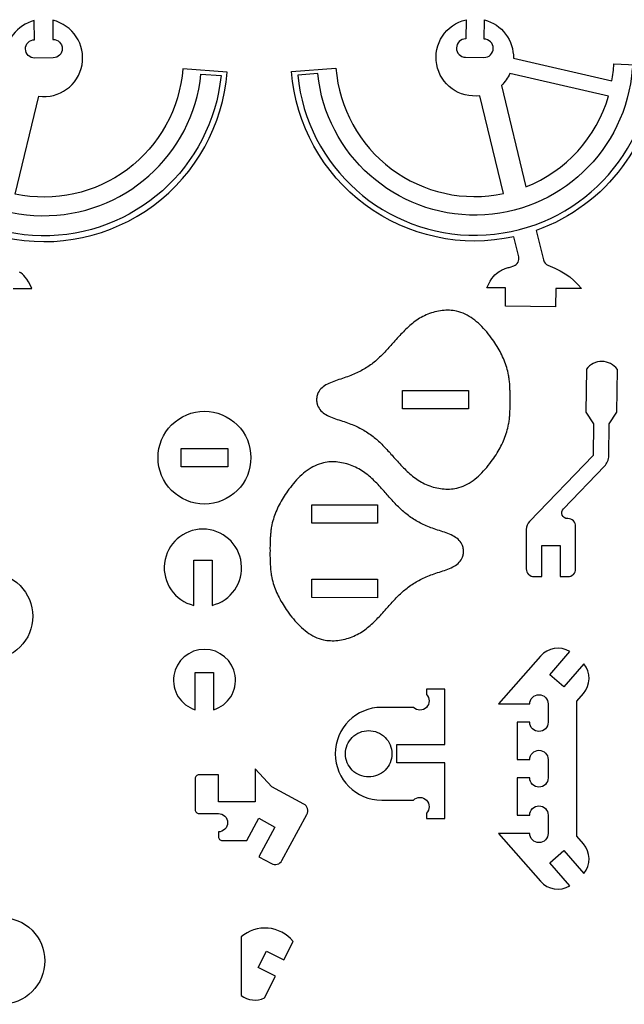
# Model space of a CAD drawing. Extents: x -514 to 537, y 96 to 817.
# Tile 8 of 9: x 34 to 231, y 495 to 817. Entities that reach past the tile are written whole.
import ezdxf

# ---------------------------------------------------------------- set-up
doc = ezdxf.new("R2010")
doc.units = 0
for name, color, linetype in [('EXTERNAL_CUT', 1, 'CONTINUOUS'), ('INTERNAL_CUT', 5, 'CONTINUOUS'), ('POCKET_CUT_1_1MM', 3, 'CONTINUOUS')]:
    doc.layers.add(name, color=color, linetype=linetype)

msp = doc.modelspace()

# ---------------------------------------------------------------- linework, layer by layer
at = {"layer": 'EXTERNAL_CUT', "flags": 128}
for points in [[(101.35, 799.46), (86.87, 800.59, -0.45294), (32.13, 759.65), (39.82, 791.62, 0.955312), (44.38, 816.44), (44.46, 810.17, -1), (44.53, 804.17), (38.53, 804.1, -0.414214), (35.5, 807.06, -0.414214), (38.46, 810.1), (38.38, 816.37, 0.349016), (28.91, 803.83)], [(122.38, 799.65), (136.86, 800.78, 0.45294), (191.6, 759.83), (183.91, 791.8, -0.955312), (179.35, 816.63), (179.27, 810.36, 1), (179.19, 804.36), (185.19, 804.28, 0.414214), (188.23, 807.24, 0.414214), (185.27, 810.28), (185.35, 816.55, -0.349016), (194.82, 804.01), (227.01, 796.61, 0.030871), (227.62, 802.19), (242.13, 801.51, -0.304486), (202.29, 747.79), (204.62, 738.13, 0.237553), (206.09, 736.4), (208.35, 735.44), (210.09, 734.57), (211.71, 733.63), (213.21, 732.59), (214.6, 731.44), (215.87, 730.17), (217.03, 728.77), (208.67, 728.84), (208.62, 722.84), (192.2, 722.99), (192.25, 728.99), (186.13, 729.04), (186.67, 730.14), (187.24, 731.18), (187.78, 732.03), (188.3, 732.73), (188.79, 733.28), (189.26, 733.73), (189.71, 734.08), (190.15, 734.38), (190.56, 734.63), (190.97, 734.84), (191.36, 735.02), (191.74, 735.18), (192.1, 735.31), (192.45, 735.43), (192.79, 735.53), (193.12, 735.63), (193.43, 735.72), (193.73, 735.81), (194.92, 736.21, 0.38801), (196.57, 739.2), (195, 745.7, -0.454969), (122.38, 799.65)], [(28.73, 745.52, 0.454969), (101.35, 799.46)], [(201.57, 634.7), (204.09, 634.7), (204.09, 644.81), (210.09, 644.81), (210.09, 634.7), (212.62, 634.7, 0.414214), (215.15, 637.23), (215.15, 651.12, 0.414214), (212.62, 653.65), (212.5, 653.65, -0.661891), (211.13, 656.86), (224.54, 670.74, 0.19179), (225.96, 674.2), (226.06, 684.6), (228.63, 688.37), (228.77, 702.4, 0.5), (218.66, 702.5), (218.52, 688.47), (221.01, 684.65), (220.91, 674.25), (200.1, 652.71, 0.194384), (199.04, 650.08), (199.04, 637.23, 0.414214), (201.57, 634.7)], [(109.1, 673.57, -0.414214), (93.94, 658.41, -0.414214), (78.78, 673.57, -0.414214), (93.94, 688.72, -0.414214), (109.1, 673.57)], [(90.43, 625.31), (90.43, 640.1), (96.43, 640.1), (96.43, 625.31, 0.886757), (93.43, 650.21, 0.886757), (90.43, 625.31)], [(37.88, 621.76, -0.414214), (23.69, 607.57, -0.414214), (9.51, 621.76, -0.414214), (23.69, 635.94, -0.414214), (37.88, 621.76)], [(213.29, 610.19, 0.365977), (203.62, 608.71), (190, 593.11), (200.17, 593.11, -0.414214), (203.17, 596.11, -0.414214), (206.17, 593.11), (206.17, 587.11, -0.414214), (203.17, 584.11, -0.414214), (200.17, 587.11), (196.07, 587.11), (196.07, 574.95), (200.17, 574.95, -0.414214), (203.17, 577.95, -0.414214), (206.17, 574.95), (206.17, 568.95, -0.414214), (203.17, 565.95, -0.414214), (200.17, 568.95), (196.07, 568.95), (196.07, 556.79), (200.17, 556.79, -0.414214), (203.17, 559.79, -0.414214), (206.17, 556.79), (206.17, 550.79, -0.414214), (203.17, 547.79, -0.414214), (200.17, 550.79), (190, 550.79), (203.62, 535.19, 0.365977), (213.29, 533.71), (206.72, 541.24), (211.24, 545.19), (217.81, 537.66, 0.365977), (217.66, 547.44), (215.54, 549.87), (215.54, 594.04), (217.66, 596.46, 0.365977), (217.81, 606.24), (211.24, 598.71), (206.72, 602.66), (213.29, 610.19)], [(90.94, 591.19), (90.94, 603.36), (96.94, 603.36), (96.94, 591.19, 0.859604), (93.94, 610.94, 0.859604), (90.94, 591.19)], [(172.43, 579.82), (172.43, 597.98), (166.43, 597.98), (166.43, 596.22, -1), (162.19, 591.98), (151.81, 591.98, 1), (151.81, 561.67), (162.19, 561.67, -1), (166.43, 557.42), (166.43, 555.67), (172.43, 555.67), (172.43, 573.82), (156.71, 573.82), (156.71, 579.82), (172.43, 579.82)], [(90.92, 568.68), (90.92, 558.57, 0.414214), (92.18, 557.31), (98.49, 557.31, -1), (98.49, 551.31), (98.49, 549.73, 0.414214), (99.76, 548.47), (107.75, 548.47), (111.7, 555.74), (116.97, 552.88), (111.69, 543.16), (115.79, 540.93, 0.414214), (119.22, 541.94), (127.39, 556.98, 0.414214), (126.37, 560.41), (115.96, 566.06), (110.49, 571.95), (110.49, 561.1), (98.49, 561.1), (98.49, 569.94), (92.18, 569.94, 0.414214), (90.92, 568.68)], [(41.8, 509.17, -0.414214), (27.61, 494.98, -0.414214), (13.43, 509.17, -0.414214), (27.61, 523.35, -0.414214), (41.8, 509.17)], [(105.9, 516.98), (105.9, 497.91, 0.278069), (113.56, 497.05), (117.13, 504.14), (111.49, 506.98), (114.19, 512.34), (119.83, 509.5), (122.88, 515.55, 0.423887), (105.9, 516.98)]]:
    msp.add_lwpolyline(points, format="xyb", dxfattribs=at)
for points in [[(31.48, 728.8), (37.59, 728.86), (37.06, 729.96), (36.49, 731), (35.94, 731.85), (35.43, 732.54), (34.94, 733.1), (34.47, 733.54), (34.02, 733.9), (33.58, 734.19)], [(193.74, 692.5), (193.74, 692.91), (193.74, 693.31), (193.74, 693.72), (193.74, 694.12), (193.74, 694.53), (193.73, 694.93), (193.73, 695.34), (193.71, 695.74), (193.7, 696.15), (193.68, 696.55), (193.66, 696.96), (193.64, 697.36), (193.61, 697.76), (193.57, 698.17), (193.53, 698.57), (193.49, 698.97), (193.44, 699.37), (193.38, 699.76), (193.32, 700.16), (193.25, 700.55), (193.13, 701.17), (192.99, 701.78), (192.83, 702.39), (192.66, 702.99), (192.47, 703.59), (192.27, 704.19), (192.05, 704.78), (191.82, 705.36), (191.57, 705.95), (191.31, 706.53), (191.04, 707.1), (190.75, 707.67), (190.45, 708.24), (190.14, 708.8), (189.81, 709.36), (189.48, 709.92), (189.13, 710.47), (188.77, 711.02), (188.4, 711.57), (188.02, 712.11), (187.56, 712.75), (187.09, 713.38), (186.6, 714), (186.1, 714.61), (185.59, 715.21), (185.06, 715.79), (184.52, 716.36), (183.97, 716.91), (183.4, 717.44), (182.82, 717.95), (182.22, 718.43), (181.61, 718.89), (180.99, 719.32), (180.36, 719.72), (179.71, 720.09), (179.05, 720.43), (178.37, 720.73), (177.68, 720.99), (176.98, 721.21), (176.27, 721.39), (175.7, 721.51), (175.12, 721.59), (174.54, 721.65), (173.95, 721.69), (173.36, 721.7), (172.77, 721.69), (172.17, 721.66), (171.57, 721.6), (170.98, 721.52), (170.38, 721.42), (169.79, 721.3), (169.2, 721.16), (168.61, 721), (168.03, 720.82), (167.46, 720.62), (166.89, 720.4), (166.33, 720.17), (165.78, 719.92), (165.25, 719.65), (164.72, 719.37), (164.21, 719.08), (163.72, 718.77), (163.24, 718.45), (162.76, 718.12), (162.3, 717.78), (161.85, 717.42), (161.4, 717.06), (160.97, 716.68), (160.54, 716.3), (160.11, 715.91), (159.7, 715.51), (159.29, 715.1), (158.88, 714.69), (158.48, 714.27), (158.08, 713.85), (157.69, 713.42), (157.29, 712.99), (156.9, 712.55), (156.52, 712.12), (156.13, 711.68), (155.8, 711.32), (155.48, 710.95), (155.15, 710.58), (154.83, 710.22), (154.5, 709.85), (154.18, 709.49), (153.85, 709.13), (153.52, 708.77), (153.19, 708.41), (152.85, 708.06), (152.52, 707.71), (152.18, 707.37), (151.84, 707.03), (151.5, 706.69), (151.15, 706.36), (150.8, 706.03), (150.45, 705.71), (150.1, 705.39), (149.74, 705.09), (149.37, 704.79), (148.97, 704.47), (148.56, 704.15), (148.15, 703.85), (147.74, 703.56), (147.31, 703.27), (146.88, 702.99), (146.45, 702.72), (146, 702.46), (145.56, 702.2), (145.1, 701.95), (144.64, 701.71), (144.17, 701.47), (143.69, 701.24), (143.2, 701.02), (142.71, 700.8), (142.21, 700.59), (141.7, 700.38), (141.18, 700.18), (140.65, 699.99), (140.12, 699.8), (139.56, 699.61), (139, 699.43), (138.43, 699.24), (137.87, 699.06), (137.3, 698.87), (136.74, 698.68), (136.18, 698.48), (135.64, 698.27), (135.11, 698.05), (134.59, 697.82), (134.09, 697.58), (133.62, 697.31), (133.16, 697.03), (132.74, 696.72), (132.34, 696.4), (131.97, 696.04), (131.64, 695.66), (131.35, 695.25), (131.1, 694.81), (130.89, 694.34), (130.86, 694.25), (130.83, 694.16), (130.8, 694.07), (130.77, 693.98), (130.74, 693.89), (130.72, 693.8), (130.69, 693.7), (130.67, 693.61), (130.65, 693.52), (130.63, 693.42), (130.62, 693.33), (130.6, 693.23), (130.59, 693.13), (130.58, 693.04), (130.57, 692.94), (130.56, 692.85), (130.55, 692.75), (130.55, 692.65), (130.55, 692.56), (130.55, 692.46), (130.55, 692.37), (130.55, 692.27), (130.55, 692.17), (130.56, 692.08), (130.57, 691.98), (130.58, 691.89), (130.59, 691.79), (130.6, 691.69), (130.62, 691.6), (130.64, 691.5), (130.65, 691.41), (130.67, 691.31), (130.7, 691.22), (130.72, 691.13), (130.74, 691.03), (130.77, 690.94), (130.8, 690.85), (130.83, 690.76), (130.86, 690.67), (130.89, 690.58), (131.1, 690.11), (131.35, 689.67), (131.65, 689.26), (131.98, 688.88), (132.34, 688.53), (132.74, 688.2), (133.17, 687.9), (133.62, 687.62), (134.1, 687.35), (134.6, 687.11), (135.11, 686.87), (135.65, 686.66), (136.19, 686.45), (136.75, 686.25), (137.31, 686.06), (137.87, 685.87), (138.44, 685.69), (139.01, 685.51), (139.57, 685.32), (140.13, 685.14), (140.66, 684.95), (141.19, 684.75), (141.71, 684.55), (142.22, 684.35), (142.72, 684.14), (143.22, 683.92), (143.7, 683.7), (144.18, 683.47), (144.65, 683.24), (145.11, 682.99), (145.57, 682.74), (146.02, 682.49), (146.46, 682.22), (146.9, 681.95), (147.33, 681.68), (147.75, 681.39), (148.17, 681.09), (148.58, 680.79), (148.99, 680.48), (149.39, 680.16), (149.75, 679.86), (150.11, 679.55), (150.47, 679.24), (150.82, 678.92), (151.17, 678.59), (151.52, 678.26), (151.86, 677.93), (152.2, 677.58), (152.54, 677.24), (152.87, 676.89), (153.21, 676.54), (153.54, 676.18), (153.87, 675.82), (154.2, 675.46), (154.53, 675.1), (154.85, 674.74), (155.18, 674.37), (155.5, 674.01), (155.83, 673.64), (156.15, 673.27), (156.54, 672.84), (156.93, 672.4), (157.32, 671.97), (157.71, 671.54), (158.11, 671.11), (158.51, 670.69), (158.91, 670.27), (159.32, 669.86), (159.73, 669.45), (160.14, 669.05), (160.57, 668.66), (161, 668.28), (161.44, 667.9), (161.88, 667.54), (162.33, 667.19), (162.8, 666.84), (163.27, 666.51), (163.75, 666.19), (164.25, 665.89), (164.76, 665.6), (165.28, 665.31), (165.82, 665.05), (166.37, 664.8), (166.93, 664.57), (167.49, 664.35), (168.07, 664.15), (168.65, 663.97), (169.23, 663.81), (169.83, 663.67), (170.42, 663.55), (171.01, 663.45), (171.61, 663.38), (172.21, 663.32), (172.8, 663.29), (173.4, 663.28), (173.99, 663.29), (174.58, 663.33), (175.16, 663.39), (175.73, 663.48), (176.3, 663.59), (177.02, 663.77), (177.72, 664), (178.41, 664.26), (179.08, 664.56), (179.74, 664.9), (180.39, 665.27), (181.03, 665.67), (181.65, 666.1), (182.26, 666.56), (182.85, 667.04), (183.43, 667.55), (184, 668.08), (184.55, 668.63), (185.09, 669.2), (185.62, 669.79), (186.13, 670.38), (186.63, 671), (187.12, 671.62), (187.59, 672.25), (188.05, 672.89), (188.43, 673.43), (188.8, 673.98), (189.15, 674.53), (189.5, 675.08), (189.83, 675.64), (190.16, 676.2), (190.47, 676.76), (190.77, 677.33), (191.05, 677.9), (191.33, 678.48), (191.59, 679.06), (191.83, 679.64), (192.07, 680.23), (192.28, 680.82), (192.48, 681.41), (192.67, 682.01), (192.84, 682.62), (193, 683.22), (193.14, 683.84), (193.26, 684.45), (193.33, 684.85), (193.39, 685.24), (193.45, 685.64), (193.5, 686.04), (193.54, 686.44), (193.58, 686.84), (193.61, 687.24), (193.64, 687.64), (193.67, 688.05), (193.69, 688.45), (193.71, 688.86), (193.72, 689.26), (193.73, 689.67), (193.74, 690.07), (193.74, 690.48), (193.75, 690.88), (193.75, 691.29), (193.75, 691.69), (193.74, 692.1), (193.74, 692.5)], [(115.35, 642.99), (115.34, 642.59), (115.34, 642.18), (115.34, 641.78), (115.34, 641.37), (115.35, 640.97), (115.35, 640.56), (115.36, 640.15), (115.37, 639.75), (115.38, 639.34), (115.4, 638.94), (115.42, 638.53), (115.45, 638.13), (115.48, 637.73), (115.51, 637.33), (115.55, 636.92), (115.59, 636.52), (115.64, 636.13), (115.7, 635.73), (115.76, 635.33), (115.83, 634.94), (115.95, 634.32), (116.09, 633.71), (116.25, 633.1), (116.42, 632.5), (116.6, 631.9), (116.81, 631.3), (117.02, 630.71), (117.26, 630.13), (117.5, 629.54), (117.76, 628.96), (118.04, 628.39), (118.32, 627.82), (118.62, 627.25), (118.93, 626.68), (119.26, 626.12), (119.59, 625.57), (119.94, 625.01), (120.29, 624.46), (120.66, 623.92), (121.04, 623.37), (121.5, 622.74), (121.97, 622.1), (122.46, 621.48), (122.96, 620.87), (123.47, 620.27), (124, 619.69), (124.54, 619.12), (125.09, 618.57), (125.66, 618.04), (126.24, 617.53), (126.83, 617.04), (127.44, 616.59), (128.06, 616.15), (128.7, 615.75), (129.34, 615.38), (130.01, 615.05), (130.68, 614.75), (131.37, 614.48), (132.07, 614.26), (132.79, 614.08), (133.36, 613.96), (133.93, 613.88), (134.51, 613.81), (135.1, 613.78), (135.69, 613.76), (136.29, 613.77), (136.88, 613.81), (137.48, 613.86), (138.07, 613.94), (138.67, 614.04), (139.26, 614.16), (139.85, 614.3), (140.44, 614.46), (141.02, 614.64), (141.59, 614.84), (142.16, 615.05), (142.72, 615.29), (143.27, 615.53), (143.81, 615.8), (144.33, 616.08), (144.84, 616.37), (145.33, 616.68), (145.82, 617), (146.29, 617.33), (146.75, 617.67), (147.21, 618.03), (147.65, 618.39), (148.09, 618.77), (148.52, 619.15), (148.94, 619.54), (149.36, 619.94), (149.77, 620.35), (150.18, 620.76), (150.58, 621.18), (150.98, 621.6), (151.38, 622.03), (151.77, 622.46), (152.16, 622.89), (152.55, 623.32), (152.94, 623.76), (153.26, 624.13), (153.59, 624.49), (153.91, 624.86), (154.24, 625.22), (154.56, 625.59), (154.89, 625.95), (155.22, 626.31), (155.55, 626.67), (155.88, 627.02), (156.22, 627.38), (156.55, 627.73), (156.89, 628.07), (157.23, 628.41), (157.57, 628.75), (157.92, 629.08), (158.27, 629.41), (158.62, 629.73), (158.98, 630.04), (159.34, 630.35), (159.7, 630.65), (160.1, 630.97), (160.51, 631.28), (160.92, 631.58), (161.34, 631.88), (161.76, 632.16), (162.19, 632.44), (162.63, 632.71), (163.07, 632.97), (163.52, 633.23), (163.98, 633.48), (164.44, 633.72), (164.91, 633.96), (165.39, 634.19), (165.87, 634.41), (166.37, 634.63), (166.87, 634.84), (167.38, 635.04), (167.9, 635.24), (168.42, 635.43), (168.96, 635.62), (169.52, 635.81), (170.08, 635.99), (170.65, 636.18), (171.21, 636.36), (171.78, 636.55), (172.34, 636.74), (172.9, 636.94), (173.44, 637.14), (173.97, 637.36), (174.49, 637.59), (174.99, 637.84), (175.47, 638.1), (175.92, 638.38), (176.35, 638.69), (176.75, 639.02), (177.11, 639.37), (177.44, 639.75), (177.73, 640.16), (177.99, 640.6), (178.2, 641.07), (178.23, 641.16), (178.26, 641.25), (178.29, 641.34), (178.32, 641.43), (178.34, 641.52), (178.37, 641.61), (178.39, 641.71), (178.41, 641.8), (178.43, 641.89), (178.45, 641.99), (178.47, 642.08), (178.49, 642.18), (178.5, 642.28), (178.51, 642.37), (178.52, 642.47), (178.53, 642.56), (178.54, 642.66), (178.54, 642.76), (178.54, 642.85), (178.54, 642.95), (178.54, 643.04), (178.54, 643.14), (178.54, 643.24), (178.53, 643.33), (178.52, 643.43), (178.51, 643.52), (178.5, 643.62), (178.49, 643.72), (178.47, 643.81), (178.45, 643.91), (178.44, 644), (178.42, 644.1), (178.39, 644.19), (178.37, 644.28), (178.35, 644.38), (178.32, 644.47), (178.29, 644.56), (178.26, 644.65), (178.23, 644.74), (178.2, 644.83), (177.99, 645.3), (177.74, 645.74), (177.45, 646.15), (177.12, 646.53), (176.75, 646.88), (176.35, 647.21), (175.93, 647.51), (175.47, 647.8), (175, 648.06), (174.5, 648.31), (173.98, 648.54), (173.45, 648.76), (172.91, 648.97), (172.35, 649.17), (171.79, 649.36), (171.22, 649.55), (170.66, 649.73), (170.09, 649.91), (169.53, 650.1), (168.97, 650.29), (168.43, 650.48), (167.91, 650.67), (167.39, 650.87), (166.88, 651.08), (166.38, 651.29), (165.88, 651.5), (165.4, 651.73), (164.92, 651.96), (164.45, 652.19), (163.99, 652.44), (163.53, 652.69), (163.08, 652.94), (162.64, 653.21), (162.21, 653.48), (161.78, 653.76), (161.35, 654.04), (160.94, 654.34), (160.52, 654.64), (160.12, 654.95), (159.72, 655.27), (159.35, 655.57), (158.99, 655.88), (158.64, 656.2), (158.29, 656.52), (157.94, 656.84), (157.59, 657.17), (157.25, 657.51), (156.91, 657.85), (156.57, 658.2), (156.24, 658.55), (155.9, 658.9), (155.57, 659.26), (155.24, 659.62), (154.91, 659.98), (154.59, 660.34), (154.26, 660.7), (153.93, 661.07), (153.61, 661.44), (153.29, 661.8), (152.96, 662.17), (152.57, 662.61), (152.18, 663.04), (151.79, 663.47), (151.4, 663.91), (151.01, 664.33), (150.61, 664.76), (150.21, 665.17), (149.8, 665.59), (149.39, 665.99), (148.98, 666.39), (148.55, 666.79), (148.12, 667.17), (147.69, 667.55), (147.24, 667.91), (146.79, 668.27), (146.32, 668.61), (145.85, 668.94), (145.37, 669.26), (144.87, 669.57), (144.37, 669.86), (143.84, 670.14), (143.3, 670.41), (142.76, 670.66), (142.2, 670.89), (141.63, 671.11), (141.06, 671.31), (140.48, 671.49), (139.89, 671.65), (139.3, 671.79), (138.71, 671.91), (138.11, 672.01), (137.52, 672.09), (136.92, 672.14), (136.32, 672.18), (135.73, 672.19), (135.14, 672.18), (134.55, 672.14), (133.97, 672.08), (133.39, 671.99), (132.82, 671.88), (132.11, 671.7), (131.41, 671.47), (130.72, 671.21), (130.04, 670.91), (129.38, 670.58), (128.73, 670.21), (128.1, 669.81), (127.47, 669.38), (126.87, 668.92), (126.27, 668.44), (125.69, 667.93), (125.12, 667.4), (124.57, 666.85), (124.03, 666.28), (123.5, 665.7), (122.98, 665.1), (122.48, 664.49), (122, 663.86), (121.52, 663.24), (121.07, 662.6), (120.69, 662.06), (120.32, 661.51), (119.96, 660.96), (119.61, 660.41), (119.28, 659.85), (118.95, 659.29), (118.64, 658.73), (118.34, 658.16), (118.05, 657.59), (117.78, 657.01), (117.52, 656.43), (117.27, 655.85), (117.04, 655.26), (116.82, 654.67), (116.62, 654.08), (116.43, 653.48), (116.26, 652.87), (116.1, 652.27), (115.96, 651.66), (115.84, 651.04), (115.77, 650.64), (115.71, 650.25), (115.65, 649.85), (115.6, 649.45), (115.56, 649.05), (115.52, 648.65), (115.48, 648.25), (115.45, 647.85), (115.43, 647.44), (115.41, 647.04), (115.39, 646.63), (115.37, 646.23), (115.36, 645.82), (115.36, 645.42), (115.35, 645.01), (115.35, 644.61), (115.34, 644.2), (115.34, 643.8), (115.35, 643.39), (115.35, 642.99)]]:
    msp.add_lwpolyline(points, dxfattribs=at)
at = {"layer": 'INTERNAL_CUT', "flags": 128}
msp.add_lwpolyline([(190.89, 795.16), (198.87, 762.01, 0.232502), (225.88, 791.69), (193.69, 799.08, -0.096231), (190.89, 795.16)], format="xyb", dxfattribs=at)
for points in [[(180.11, 695.49), (180.12, 689.49), (158.64, 689.48), (158.64, 695.48), (180.11, 695.49)], [(86.36, 670.57), (86.36, 676.57), (101.52, 676.57), (101.52, 670.57), (86.36, 670.57)], [(128.98, 652.14), (128.99, 658.14), (150.46, 658.12), (150.46, 652.12), (128.98, 652.14)], [(128.97, 627.82), (128.97, 633.82), (150.44, 633.81), (150.44, 627.81), (128.97, 627.82)]]:
    msp.add_lwpolyline(points, dxfattribs=at)
at = {"layer": 'POCKET_CUT_1_1MM', "flags": 128}
for points in [[(99.35, 798.35, -0.919165), (-16.43, 800.15), (-9.87, 800.46, 0.916612), (92.8, 798.86), (99.35, 798.35)], [(124.38, 798.53, 0.919165), (240.16, 800.33), (233.6, 800.64, -0.916612), (130.93, 799.05), (124.38, 798.53)], [(147.57, 584.4, -0.414214), (155.15, 576.82, -0.414214), (147.57, 569.24, -0.414214), (139.99, 576.82, -0.414214), (147.57, 584.4)]]:
    msp.add_lwpolyline(points, format="xyb", dxfattribs=at)

doc.saveas('drawing.dxf')
